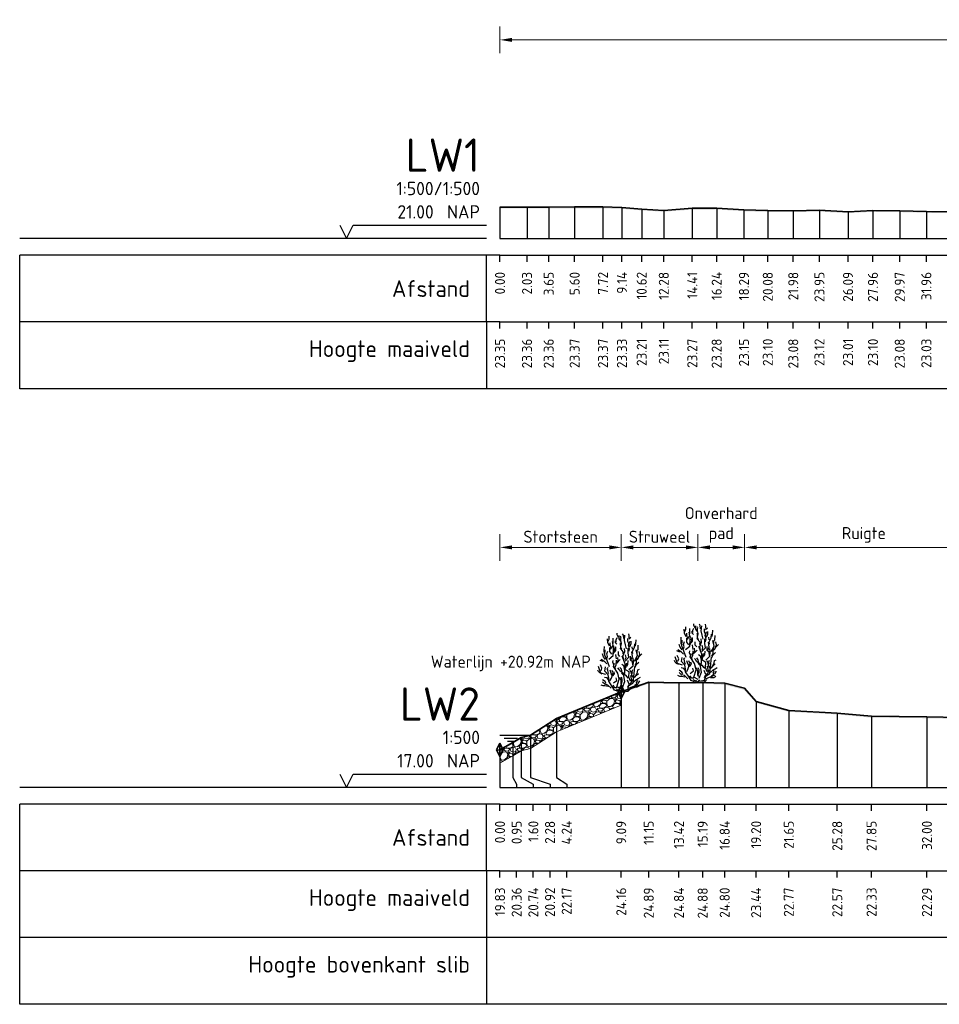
# Model space of a CAD drawing. Header units: metres. Extents: x 184432 to 189351, y 346610 to 348484.
# Tile 13 of 63: x 188844 to 188913, y 348411 to 348484. Entities that reach past the tile are written whole.
import ezdxf
from ezdxf.enums import TextEntityAlignment as Align

# ---------------------------------------------------------------- set-up
doc = ezdxf.new("R2010")
doc.units = ezdxf.units.M
doc.header["$PDMODE"] = 35
doc.header["$PDSIZE"] = 0.075
for name, color, linetype, lineweight in [('B-ME-GR-HEESTER-SD', 90, 'Continuous', 25), ('B-ME-OB-STORTSTEEN-G', 7, 'Continuous', 18), ('B-ME-OB-WATERLIJN-GD', 150, 'Continuous', 25), ('B-ME-VH-KANT ASFALT-SD', 7, 'Continuous', 25), ('B-ME-VH-VERHARDING_BESTORTING-AD', 252, 'Continuous', 18), ('X-ME-AL-PROFIEL_HUIDIG MAAIVELD-GD', 252, 'Continuous', 0), ('X-XX-AL-DETAIL1-M', 7, 'Continuous', 18), ('X-XX-AL-DWARSPROFIEL_PROFIELLIJN MAAIVELD-GD', 8, 'Continuous', 35), ('X-XX-AL-GEBRUIKTE XREFS-GD', 7, 'Continuous', 35), ('X-XX-AL-NAP-T18', 10, 'Continuous', 18)]:
    doc.layers.add(name, color=color, linetype=linetype, lineweight=lineweight)
doc.layers.add('X-ME-AL-PROFIELRASTER-S', color=7, linetype='Continuous')
doc.styles.add('NLCS-ISO-ANNOTATIEF-T18', font='NLCS-ISO.ttf', dxfattribs={"height": 1.8})
doc.styles.add('NLCS-ISO-ANNOTATIVE-T18', font='NLCS-ISO.ttf', dxfattribs={"height": 1.8})
doc.dimstyles.new('NLCS-ANNOTATIEF-T18-PIJL_L2_H0', dxfattribs={"dimtxt": 2.5, "dimasz": 1.8, "dimexe": 2, "dimexo": 2, "dimgap": 0.7, "dimtad": 1, "dimzin": 0, "dimdsep": 46, "dimtxsty": 'NLCS-ISO-ANNOTATIEF-T18', "dimcen": 0, "dimdle": 2, "dimclrd": 256, "dimclre": 256, "dimclrt": 10, "dimaunit": 2, "dimadec": 0, "dimazin": 0, "dimtfac": 1, "dimtdec": 3, "dimtofl": 0, "dimtmove": 0, "dimatfit": 3, "dimfxl": 2, "dimfxlon": 1, "dimtfillclr": 256, "dimtolj": 1, "dimtzin": 0, "dimlwd": -1, "dimlwe": -1, "dimarcsym": 0})

# ---------------------------------------------------------------- blocks, each defined once
blk = doc.blocks.new('SAL-PROFIELRASTER-D')
at = {"color": 0, "linetype": 'ByBlock', "lineweight": -2, "flags": 128}
for points in [[(-24, 2), (-23, 0), (-22, 2), (-2, 2)], [(-2, 0), (-72, 0)], [(-72, -12.5), (-72, -2.5)], [(0, -2.5), (-72, -2.5)], [(-2, -12.5), (-2, -2.5)], [(0, -12.5), (-72, -12.5)]]:
    blk.add_lwpolyline(points, dxfattribs=at)
at = {"color": 0, "linetype": 'ByBlock', "lineweight": -2, "style": 'NLCS-ISO-ANNOTATIVE-T18'}
blk.add_text('NAP', height=2, dxfattribs=at).set_placement((-3, 3), align=Align.RIGHT)
blk.add_text('Afstand', height=2.5, dxfattribs=at).set_placement((-4.5, -7.5), align=Align.MIDDLE_RIGHT)
for tag, height, p in [('PROFIELNR', 5, (-3, 10)), ('SCHAAL', 2, (-3, 6.5)), ('NAP', 2, (-9.94, 3))]:
    blk.add_attdef(tag, text='', height=height, dxfattribs=at).set_placement(p, align=Align.RIGHT)
blk = doc.blocks.new('SAL-PROFIELRASTER_BALK_EIND1-D')
at = {"color": 0, "linetype": 'ByBlock', "lineweight": -2}
blk.add_line((1, -12.5), (1, -2.5), dxfattribs=at)
at = {"color": 0, "linetype": 'ByBlock', "lineweight": -2, "flags": 128}
for points in [[(0, 0), (1, 0)], [(0, -2.5), (1, -2.5)], [(0, -12.5), (1, -12.5)]]:
    blk.add_lwpolyline(points, dxfattribs=at)
blk = doc.blocks.new('SAL-PROFIELRASTER_BALK-D')
at = {"color": 0, "linetype": 'ByBlock', "lineweight": -2}
for p, q in [((-72, -12.5), (-72, -2.5)), ((-2, -2.5), (-2, -12.5)), ((0, -12.5), (-72, -12.5))]:
    blk.add_line(p, q, dxfattribs=at)
at = {"color": 0, "linetype": 'ByBlock', "lineweight": -2, "style": 'NLCS-ISO-ANNOTATIVE-T18'}
for tag, height, p in [('TITEL1', 2.5, (-4.5, -6.5)), ('TITEL2', 1.5, (-4.5, -9.5))]:
    blk.add_attdef(tag, text='', height=height, dxfattribs=at).set_placement(p, align=Align.MIDDLE_RIGHT)
blk = doc.blocks.new('SAL-PROFIELRASTER_BALK_EIND2-D')
at = {"color": 0, "linetype": 'ByBlock', "lineweight": -2}
for p, q in [((1, -2.5), (1, -12.5)), ((1, -12.5), (0, -12.5))]:
    blk.add_line(p, q, dxfattribs=at)
blk = doc.blocks.new('SAL-PROFIELRASTER_BALK_DATA-D')
at = {"color": 0, "linetype": 'ByBlock', "lineweight": -2}
blk.add_lwpolyline([(0, -3.5), (0, -2.5)], dxfattribs=at)
at = {"color": 0, "linetype": 'ByBlock', "lineweight": -2, "style": 'NLCS-ISO-ANNOTATIVE-T18'}
blk.add_attdef('GETAL', text='', height=1.5, rotation=90, dxfattribs=at).set_placement((0.75, -5), align=Align.RIGHT)
blk = doc.blocks.new('SAL-PROFIELRASTER_AANHAAL-D')
at = {"color": 9, "linetype": 'ByBlock', "lineweight": -2, "flags": 128}
blk.add_lwpolyline([(0, 1), (0, 0)], dxfattribs=at)
blk = doc.blocks.new('*D66')
at = {"layer": 'Defpoints', "color": 0, "transparency": 16777216}
for p in [(188879.757, 348482.859), (189109.712, 348469.453), (188879.757, 348467.973)]:
    blk.add_point(p, dxfattribs=at)
at = {"layer": 'X-XX-AL-DETAIL1-M', "transparency": 16777216}
for p, q in [((188879.757, 348481.859), (188879.757, 348483.859)), ((189109.712, 348481.859), (189109.712, 348483.859)), ((189108.812, 348482.859), (188880.657, 348482.859))]:
    blk.add_line(p, q, dxfattribs=at)
for points in [[(188880.657, 348483.009), (188880.657, 348482.709), (188879.757, 348482.859)], [(189108.812, 348483.009), (189108.812, 348482.709), (189109.712, 348482.859)]]:
    blk.add_solid(points, dxfattribs=at)
at = {"layer": 'X-XX-AL-DETAIL1-M', "color": 10, "transparency": 16777216, "insert": (188994.108, 348483.794), "char_height": 0.9, "attachment_point": 5, "style": 'NLCS-ISO-ANNOTATIEF-T18'}
blk.add_mtext('\\A1;Ruigte', dxfattribs=at)
blk = doc.blocks.new('SAL-PROFIELRASTER_AANHAAL_STAGGER-D')
at = {"color": 9, "linetype": 'ByBlock', "lineweight": -2, "flags": 128}
for points in [[(0, 0), (0, -0.25)], [(0, -0.25), (1, -0.75)], [(1, -0.75), (1, -1)]]:
    blk.add_lwpolyline(points, dxfattribs=at)
blk = doc.blocks.new('*D73')
at = {"layer": 'Defpoints', "color": 0, "transparency": 16777216}
for p in [(188879.757, 348444.831), (188879.757, 348426.844), (188888.846, 348426.844)]:
    blk.add_point(p, dxfattribs=at)
at = {"layer": 'X-XX-AL-DETAIL1-M', "transparency": 16777216}
for p, q in [((188879.757, 348443.831), (188879.757, 348445.831)), ((188888.846, 348443.831), (188888.846, 348445.831)), ((188887.946, 348444.831), (188880.657, 348444.831))]:
    blk.add_line(p, q, dxfattribs=at)
for points in [[(188880.657, 348444.981), (188880.657, 348444.681), (188879.757, 348444.831)], [(188887.946, 348444.981), (188887.946, 348444.681), (188888.846, 348444.831)]]:
    blk.add_solid(points, dxfattribs=at)
at = {"layer": 'X-XX-AL-DETAIL1-M', "color": 10, "transparency": 16777216, "insert": (188884.301, 348445.631), "char_height": 0.9, "attachment_point": 5, "style": 'NLCS-ISO-ANNOTATIEF-T18'}
blk.add_mtext('\\A1;Stortsteen', dxfattribs=at)
blk = doc.blocks.new('SVH-KANT STORTSTEEN DWP-SOD')
at = {"flags": 128}
blk.add_lwpolyline([(-0.25, 0), (0.25, 0)], dxfattribs=at)
at = {"layer": 'X-XX-AL-GEBRUIKTE XREFS-GD', "flags": 128}
for points in [[(0, 0.5), (-0.25, 0)], [(-0.25, 0), (0, -0.5)], [(0, -0.5), (0, 0.5)], [(0, 0.5), (0.25, 0)], [(0.25, 0), (0, -0.5)]]:
    blk.add_lwpolyline(points, dxfattribs=at)
blk = doc.blocks.new('*D81')
at = {"layer": 'Defpoints', "color": 0, "transparency": 16777216}
for p in [(188888.846, 348444.831), (188888.846, 348426.844), (188894.597, 348426.836)]:
    blk.add_point(p, dxfattribs=at)
at = {"layer": 'X-XX-AL-DETAIL1-M', "transparency": 16777216}
for p, q in [((188888.846, 348443.831), (188888.846, 348445.831)), ((188894.597, 348443.831), (188894.597, 348445.831)), ((188893.697, 348444.831), (188889.746, 348444.831))]:
    blk.add_line(p, q, dxfattribs=at)
for points in [[(188889.746, 348444.981), (188889.746, 348444.681), (188888.846, 348444.831)], [(188893.697, 348444.981), (188893.697, 348444.681), (188894.597, 348444.831)]]:
    blk.add_solid(points, dxfattribs=at)
at = {"layer": 'X-XX-AL-DETAIL1-M', "color": 10, "transparency": 16777216, "insert": (188891.721, 348445.631), "char_height": 0.9, "attachment_point": 5, "style": 'NLCS-ISO-ANNOTATIEF-T18'}
blk.add_mtext('\\A1;Struweel', dxfattribs=at)
blk = doc.blocks.new('*D82')
at = {"layer": 'Defpoints', "color": 0, "transparency": 16777216}
for p in [(188894.597, 348444.831), (188898.087, 348434.274), (188894.597, 348426.836)]:
    blk.add_point(p, dxfattribs=at)
at = {"layer": 'X-XX-AL-DETAIL1-M', "transparency": 16777216}
for p, q in [((188894.597, 348443.831), (188894.597, 348445.831)), ((188898.087, 348443.831), (188898.087, 348445.831)), ((188897.187, 348444.831), (188895.497, 348444.831))]:
    blk.add_line(p, q, dxfattribs=at)
for points in [[(188895.497, 348444.981), (188895.497, 348444.681), (188894.597, 348444.831)], [(188897.187, 348444.981), (188897.187, 348444.681), (188898.087, 348444.831)]]:
    blk.add_solid(points, dxfattribs=at)
at = {"layer": 'X-XX-AL-DETAIL1-M', "color": 10, "transparency": 16777216, "insert": (188896.342, 348446.516), "char_height": 0.9, "attachment_point": 5, "style": 'NLCS-ISO-ANNOTATIEF-T18'}
blk.add_mtext('\\A1;Onverhard\\Ppad', dxfattribs=at)
blk = doc.blocks.new('*D83')
at = {"layer": 'Defpoints', "color": 0, "transparency": 16777216}
for p in [(188898.087, 348444.831), (188898.087, 348434.274), (188917.457, 348426.823)]:
    blk.add_point(p, dxfattribs=at)
at = {"layer": 'X-XX-AL-DETAIL1-M', "transparency": 16777216}
for p, q in [((188898.087, 348443.831), (188898.087, 348445.831)), ((188917.457, 348443.831), (188917.457, 348445.831)), ((188916.557, 348444.831), (188898.987, 348444.831))]:
    blk.add_line(p, q, dxfattribs=at)
for points in [[(188898.987, 348444.981), (188898.987, 348444.681), (188898.087, 348444.831)], [(188916.557, 348444.981), (188916.557, 348444.681), (188917.457, 348444.831)]]:
    blk.add_solid(points, dxfattribs=at)
at = {"layer": 'X-XX-AL-DETAIL1-M', "color": 10, "transparency": 16777216, "insert": (188907.029, 348445.766), "char_height": 0.9, "attachment_point": 5, "style": 'NLCS-ISO-ANNOTATIEF-T18'}
blk.add_mtext('\\A1;Ruigte', dxfattribs=at)
blk = doc.blocks.new('SGR-HEESTER_S01_E_ZIJ-D')
blk.add_line((-0.166, 0), (0.141, 0))
at = {"flags": 128}
for points in [[(-0.881, 3.429), (-1.01, 3.698), (-1.022, 3.992)], [(-0.975, 3.816), (-0.916, 3.956), (-0.916, 4.168)], [(-0.787, 3.241), (-0.611, 3.487), (-0.658, 3.769)], [(-0.599, 3.64), (-0.599, 3.886), (-0.599, 4.039)], [(-0.329, 3.581), (-0.434, 3.687), (-0.423, 3.839)], [(-0.387, 3.734), (-0.387, 3.91), (-0.305, 4.074)], [(-0.2, 4.074), (-0.317, 4.285), (-0.317, 4.402)], [(-0.035, 3.816), (-0.153, 3.992), (-0.153, 4.238)], [(-0.059, 4.003), (0, 4.086), (-0.047, 4.168)], [(-0.012, 3.476), (0.023, 3.663), (-0.023, 3.863), (-0.023, 3.98)], [(0.2, 4.015), (0.164, 4.261), (0.106, 4.367)], [(0.399, 3.241), (0.317, 3.534), (0.235, 3.863), (0.282, 4.25)], [(0.552, 3.487), (0.575, 3.628), (0.493, 3.781), (0.493, 4.015)], [(0.564, 3.053), (0.622, 3.241), (0.575, 3.44), (0.634, 3.781)], [(0.587, 4.062), (0.587, 4.226), (0.575, 4.355)], [(0.575, 3.968), (0.716, 4.097)], [(0.634, 3.393), (0.751, 3.628), (0.74, 3.816)], [(1.045, 3.44), (1.092, 3.593), (1.115, 3.91)], [(-1.256, 2.866), (-1.268, 3.112), (-1.256, 3.405)], [(-0.889, 1.874), (-1.064, 2.356), (-1.218, 2.75), (-1.196, 3.166)], [(-1.092, 2.514), (-1.033, 2.666), (-1.08, 2.854), (-1.01, 3.065)], [(-0.933, 2.465), (-0.604, 2.728), (-0.582, 3.231), (-0.56, 3.45)], [(-0.693, 2.83), (-0.845, 3.03), (-0.845, 3.323)], [(-0.822, 3.147), (-0.775, 3.358), (-0.822, 3.558), (-0.822, 3.687)], [(-0.599, 2.819), (-0.47, 3.088), (-0.481, 3.241), (-0.399, 3.405)], [(-0.493, 2.983), (-0.399, 3.1), (-0.399, 3.323)], [(-0.094, 2.666), (-0.2, 2.783), (-0.211, 3.041)], [(0.141, 2.854), (0.153, 3.006), (-0.082, 3.3)], [(0.035, 3.217), (-0.023, 3.335), (-0.047, 3.64), (-0.059, 3.687)], [(0.2, 2.431), (0.129, 2.69), (0.27, 3.03), (0.235, 3.264)], [(0.294, 2.312), (0.557, 2.597), (0.513, 2.925), (0.513, 3.275)], [(0.751, 2.431), (0.834, 2.654), (0.787, 3.006)], [(0.834, 3.194), (0.822, 3.393)], [(0.869, 2.877), (0.834, 3.041), (0.986, 3.346), (1.022, 3.616)], [(0.995, 2.312), (1.214, 2.728), (1.126, 3.144)], [(1.198, 2.912), (1.198, 3.112), (1.268, 3.182), (1.28, 3.511)], [(1.292, 2.619), (1.397, 2.83), (1.339, 3.041)], [(-1.362, 2.279), (-1.573, 2.361)], [(-1.08, 2.115), (-1.233, 2.267), (-1.503, 2.443)], [(-1.174, 2.443), (-1.327, 2.643), (-1.397, 2.854)], [(-0.564, 2.044), (-0.634, 2.22), (-0.611, 2.361)], [(-0.399, 1.716), (-0.481, 1.81), (-0.387, 2.044), (-0.352, 2.373)], [(-0.352, 2.478), (-0.387, 2.619), (-0.399, 2.807)], [(-0.341, 2.138), (-0.223, 2.361), (-0.258, 2.572)], [(-0.294, 2.185), (-0.07, 2.42)], [(0.097, 0.321), (0.272, 0.78), (0.184, 1.196), (0.272, 1.459), (0.294, 2.115), (0.075, 2.684)], [(0.305, 2.42), (0.364, 2.584), (0.317, 2.783)], [(0.411, 1.939), (0.505, 2.068), (0.528, 2.349)], [(0.579, 1.677), (0.885, 1.962), (0.907, 2.29), (0.885, 2.553)], [(0.869, 2.021), (0.834, 2.267), (0.693, 2.385), (0.693, 2.69)], [(1.022, 1.81), (1.139, 2.08), (1.327, 2.244)], [(1.045, 1.997), (1.151, 2.197), (1.162, 2.572)], [(1.057, 2.361), (1.233, 2.478), (1.339, 2.654), (1.538, 2.854)], [(-1.432, 1.34), (-1.597, 1.423), (-1.714, 1.528), (-1.761, 1.634)], [(-1.152, 1.305), (-1.524, 1.415), (-1.7, 1.918)], [(-1.515, 1.587), (-1.444, 1.775), (-1.55, 2.021)], [(-0.166, 0), (-0.517, 0.145), (-0.67, 0.408), (-0.933, 0.802), (-0.933, 1.021), (-0.977, 1.284), (-1.24, 1.568), (-1.174, 1.874)], [(-0.939, 1.352), (-0.975, 1.458), (-1.01, 1.645), (-1.069, 1.739), (-0.986, 1.833)], [(-0.845, 0.824), (-0.736, 1.043), (-0.604, 1.437), (-0.692, 1.612)], [(-0.693, 1.235), (-0.763, 1.399), (-0.822, 1.622)], [(-0.622, 1.2), (-0.493, 1.364), (-0.528, 1.516)], [(0.009, 0.233), (-0.319, 0.386), (-0.144, 0.955), (-0.254, 1.415), (-0.582, 1.918), (-0.495, 2.159)], [(0.012, 1.481), (-0.106, 1.575), (-0.164, 1.692), (-0.258, 1.798)], [(0.27, 1.317), (0.07, 1.446), (0.012, 1.704), (-0.094, 1.833)], [(0.235, 1.763), (0.188, 1.962), (0.035, 2.068)], [(0.119, 0.102), (0.491, 0.167), (0.579, 0.474), (0.885, 0.671), (0.951, 1.13), (1.017, 1.918)], [(0.688, 0.802), (0.557, 1.108), (0.601, 1.502), (0.206, 1.743)], [(0.305, 1.728), (0.364, 1.904), (0.411, 2.162)], [(0.916, 1.082), (0.798, 1.258), (0.775, 1.434), (0.681, 1.61)], [(0.845, 1.376), (0.822, 1.54), (0.869, 1.681)], [(1.115, 1.282), (1.209, 1.47), (1.245, 1.645), (1.374, 1.704)], [(-1.127, 0.637), (-1.198, 0.777), (-1.397, 0.918)], [(-0.963, 0.918), (-1.057, 1.047), (-1.256, 1.094)], [(-0.582, 0.671), (-0.341, 0.868), (-0.385, 1.065)], [(0.059, 0.437), (-0.012, 0.578), (0, 0.848), (-0.117, 1.094)], [(0.528, 1.035), (0.446, 1.129), (0.352, 1.258), (0.153, 1.282), (0.012, 1.411)], [(0.023, 0.601), (0.082, 0.777), (0.082, 0.942), (0.023, 1.106)], [(0.493, 0.367), (0.599, 0.59), (0.47, 0.883)], [(0.622, 0.59), (0.763, 0.73), (0.763, 0.977), (0.716, 1.223)], [(0.798, 0.801), (0.845, 0.953)], [(0.928, 0.754), (1.104, 0.918), (1.198, 0.918)], [(0.998, 1.082), (1.139, 1.247), (1.292, 1.387)], [(1.01, 0.508), (1.198, 0.625), (1.151, 0.719), (1.233, 0.895)], [(1.139, 0.942), (1.28, 1.012), (1.432, 1.118)], [(1.268, 0.637), (1.397, 0.836)], [(-0.975, 0.402), (-1.221, 0.449), (-1.362, 0.449), (-1.503, 0.519)], [(-0.758, 0.277), (-0.999, 0.518), (-1.24, 0.583), (-1.415, 0.736)], [(-0.305, 0.32), (-0.47, 0.32), (-0.599, 0.508)], [(-0.141, 0.085), (-0.305, 0.167), (-0.352, 0.214)], [(0, 0), (-0.141, 0.144)], [(-0.023, 0), (0.141, 0.203)], [(0.141, 0), (0.528, 0.062), (0.669, 0.214)], [(0.622, 0.299), (0.951, 0.43), (1.28, 0.583)], [(0.939, 0.367), (1.198, 0.379), (1.35, 0.461)]]:
    blk.add_lwpolyline(points, dxfattribs=at)

msp = doc.modelspace()

# ---------------------------------------------------------------- hatches: boundary and pattern name
at = {"layer": 'B-ME-VH-VERHARDING_BESTORTING-AD'}
h = msp.add_hatch(dxfattribs=at)
h.set_pattern_fill('AVH-BESTORTING_02', color=256, scale=0.1, pattern_type=2)
h.set_pattern_definition([(228.0128, (188880.47664, 348429.669756), (-7.99999823, -9.00000134), [0.134536, -13.31909]), (184.9697, (188880.38664, 348429.569756), (12.00000105, 0.9999913), [0.230868, -22.855925]), (132.5104, (188880.15664, 348429.549756), (9.9999907, -11.00000867), [0.162788, -16.116032]), (267.2737, (188879.76664, 348429.299756), (0.99999602, 20.0000003), [0.210238, -20.813558]), (292.8337, (188879.75664, 348429.089756), (-5.0000099, 11.99999641), [0.206155, -20.409373]), (357.2737, (188879.83664, 348428.899756), (-20.0000003, 0.99999602), [0.210238, -20.813558]), (37.6942, (188880.046642, 348428.889756), (-13.00000735, -9.9999904), [0.27803, -27.52485]), (72.2553, (188880.26664, 348429.059756), (7.00001076, 21.99999623), [0.262488, -25.98632]), (121.4296, (188880.34664, 348429.309756), (-8.00000823, 12.99999504), [0.21095, -20.884073]), (175.2364, (188880.23664, 348429.489756), (11.00000095, -0.9999915), [0.24083, -11.800763]), (222.3974, (188879.996642, 348429.509756), (-12.00000735, -10.99999208), [0.311448, -30.833375]), (138.8141, (188880.75664, 348429.28976), (-7.0000029, 5.9999973), [0.1063, -10.523844]), (171.4692, (188880.67664, 348429.359756), (12.99999828, -2.0000079), [0.202237, -20.02151]), (225, (188880.47664, 348429.38976), (-2e-16, -1), [0.14142, -1.27279]), (203.1986, (188880.40664, 348429.50976), (4.9999997, 2.0000013), [0.07616, -7.539615]), (291.8014, (188880.33664, 348429.47976), (-1, 3.0000003), [0.1077, -5.27746]), (30.9638, (188880.37664, 348429.37976), (2.999998, 2.0000025), [0.17493, -5.65602]), (161.565, (188880.52664, 348429.46976), (2, -0.999998), [0.12649, -3.03579]), (16.3895, (188879.75664, 348429.479756), (10.0000022, 2.9999927), [0.1772, -17.542845]), (70.3462, (188879.92664, 348429.529756), (-3.99999525, -11.00000214), [0.14866, -14.71741]), (293.1986, (188880.52664, 348429.66976), (-2.0000013, 4.9999997), [0.152315, -7.46346]), (343.6105, (188880.58664, 348429.529756), (-10.0000022, 2.9999927), [0.1772, -17.542845]), (339.444, (188879.75664, 348428.85976), (-5.0000018, 1.999996), [0.17088, -8.373124]), (294.7751, (188879.91664, 348428.799756), (-4.9999922, 11.0000034), [0.14318, -14.174643]), (66.8014, (188880.53664, 348428.66976), (2.0000013, 4.9999997), [0.152315, -7.46346]), (17.354, (188880.59664, 348428.809756), (-13.00000202, -3.9999945), [0.16763, -16.595424]), (69.444, (188880.04664, 348428.66976), (-1.999996, -5.0000018), [0.08544, -8.458564]), (101.31, (188880.47664, 348428.66976), (-0.9999976, 4.0000008), [0.05099, -5.04803]), (165.9638, (188880.46664, 348428.71976), (3.0000005, -0.999998), [0.206155, -3.91695]), (186.009, (188880.26664, 348428.769756), (9.99999975, 0.99999932), [0.19105, -18.913923]), (303.69, (188880.37664, 348429.28976), (-1.000001, 1.9999996), [0.14422, -3.46133]), (353.1572, (188880.45664, 348429.169756), (16.99999937, -2.000008), [0.251794, -24.927563]), (60.9454, (188880.70664, 348429.13976), (-4, -7.0000004), [0.102956, -10.192674]), (90, (188880.7566, 348429.2298), (-1, 1), [0.06, -0.94]), (120.2564, (188880.24664, 348428.799756), (3.9999949, -7.00000246), [0.138924, -13.75352]), (48.0128, (188880.17664, 348428.919756), (7.99999823, 9.00000134), [0.26907, -13.18455]), (0, (188880.3566, 348429.1198), (1, 1), [0.26, -0.74]), (325.3048, (188880.61664, 348429.119756), (-9.99999426, 7.0000086), [0.158114, -15.653274]), (254.0546, (188880.74664, 348429.02976), (-0.9999999, -4.0000001), [0.1456, -7.13451]), (207.646, (188880.70664, 348428.889756), (-18.9999958, -10.00000771), [0.237065, -23.469474]), (175.4261, (188880.49664, 348428.779756), (-13.00000056, 0.9999948), [0.2508, -24.829074])])
h.paths.add_polyline_path([(188879.757, 348429.67), (188880.71, 348430.201), (188881.356, 348430.586), (188882.04, 348430.767), (188883.993, 348432.009), (188888.846, 348433.999), (188888.846, 348432.999), (188883.993, 348431.009), (188882.04, 348429.767), (188881.356, 348429.586), (188880.71, 348429.201), (188879.757, 348428.67)])
at = {"layer": 'X-ME-AL-PROFIEL_HUIDIG MAAIVELD-GD'}
h = msp.add_hatch(dxfattribs=at)
h.set_pattern_fill('AGR-MAAIVELD', color=256, scale=0.05, pattern_type=2)
h.set_pattern_definition([(45, (2171.35685, 77.68078), (-0.25000007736, 0.25000007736), []), (45, (2171.32113, 77.7165), (0, 0.50000015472), [0.3535535, -0.3535535]), (45, (2171.28542, 77.7522), (0, 0.50000015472), [0.3535535, -0.3535535]), (45, (2171.2492, 77.78842), (0, 0.50000015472), [0.3535535, -0.3535535]), (45, (2171.214, 77.82363), (0, 0.50000015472), [0.3535535, -0.3535535]), (45, (2171.17828, 77.85935), (0, 0.50000015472), [0.3535535, -0.3535535]), (45, (2171.14256, 77.89506), (0, 0.50000015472), [0.3535535, -0.3535535]), (315, (2171.35685, 77.68078), (0.25000007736, 0.25000007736), []), (315, (2171.39256, 77.7165), (0.50000015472, -1e-16), [0.3535535, -0.3535535]), (315, (2171.42828, 77.7522), (0.50000015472, -1e-16), [0.3535535, -0.3535535]), (315, (2171.4645, 77.78842), (0.50000015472, -1e-16), [0.3535535, -0.3535535]), (315, (2171.4997, 77.82363), (0.50000015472, -1e-16), [0.3535535, -0.3535535]), (315, (2171.53542, 77.85935), (0.50000015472, -1e-16), [0.3535535, -0.3535535]), (315, (2171.57113, 77.89506), (0.50000015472, -1e-16), [0.3535535, -0.3535535])])
h.paths.add_polyline_path([(189222.99, 348469.025), (189221.066, 348469.029), (189219.713, 348469.006), (189217.988, 348468.974), (189215.729, 348468.948), (189213.633, 348468.988), (189210.748, 348468.945), (189209.042, 348468.981), (189207.744, 348469.023), (189205.718, 348468.968), (189203.727, 348468.973), (189202.176, 348469.007), (189200.404, 348468.955), (189198.191, 348468.958), (189196.063, 348468.93), (189193.673, 348468.931), (189191.254, 348468.891), (189189.183, 348469), (189186.5, 348468.992), (189184.031, 348468.94), (189181.808, 348468.962), (189180.044, 348468.963), (189178.377, 348468.918), (189176.159, 348468.929), (189154.468, 348469.115), (189145.976, 348469.28), (189143.917, 348469.213), (189141.87, 348469.26), (189139.889, 348469.358), (189137.709, 348469.328), (189135.6, 348469.346), (189133.268, 348469.417), (189131.042, 348469.347), (189129.23, 348469.256), (189113.157, 348469.27), (189110.965, 348469.308), (189108.459, 348469.397), (189106.395, 348469.37), (189103.932, 348469.48), (189101.68, 348469.516), (189099.491, 348469.416), (189097.32, 348469.4), (189094.724, 348469.481), (189092.341, 348469.525), (189090.613, 348469.556), (189088.382, 348469.569), (189086.495, 348469.582), (189084.485, 348469.601), (189082.066, 348469.64), (189079.91, 348469.679), (189078.014, 348469.695), (189075.892, 348469.605), (189073.602, 348469.753), (189071.625, 348469.899), (189069.763, 348469.797), (189067.87, 348469.68), (189065.65, 348469.71), (189063.481, 348469.714), (189061.136, 348469.784), (189058.893, 348469.567), (189056.513, 348469.576), (189054.053, 348469.555), (189051.679, 348469.575), (189049.33, 348469.474), (189047.028, 348469.505), (189044.473, 348469.41), (189041.949, 348469.491), (189039.849, 348469.548), (189037.497, 348469.52), (189034.981, 348469.54), (189033.032, 348469.656), (189031.114, 348469.574), (189028.685, 348469.582), (189026.402, 348469.647), (189023.931, 348469.767), (189021.619, 348469.603), (189019.407, 348469.546), (189017.239, 348469.645), (189015.161, 348469.73), (189013.101, 348469.661), (189010.637, 348469.736), (189008.011, 348469.675), (189005.937, 348469.588), (189002.865, 348469.551), (188997.983, 348469.479), (188996.201, 348469.732), (188994.04, 348469.604), (188992.096, 348469.677), (188989.964, 348469.758), (188988.148, 348469.721), (188985.858, 348469.712), (188983.446, 348469.712), (188981.111, 348469.811), (188978.971, 348469.791), (188976.79, 348469.842), (188974.482, 348469.934), (188972.061, 348469.82), (188969.889, 348469.723), (188967.518, 348469.761), (188965.341, 348469.937), (188962.992, 348469.848), (188960.612, 348469.942), (188957.964, 348469.948), (188955.664, 348470.051), (188953.423, 348469.96), (188951.271, 348469.913), (188949.206, 348469.774), (188946.835, 348469.772), (188944.588, 348469.772), (188942.347, 348469.617), (188940.517, 348470.028), (188938.588, 348470.062), (188936.483, 348470.092), (188934.41, 348470.128), (188932.484, 348470.201), (188930.428, 348470.137), (188928.175, 348470.024), (188926.587, 348470.011), (188924.883, 348470), (188922.991, 348470.078), (188921.119, 348470.016), (188919.209, 348469.968), (188917.541, 348469.912), (188915.623, 348469.782), (188913.73, 348469.87), (188911.717, 348469.907), (188909.723, 348469.955), (188907.713, 348469.977), (188905.847, 348469.884), (188903.704, 348469.988), (188901.74, 348469.952), (188899.832, 348469.969), (188898.045, 348470.024), (188896, 348470.15), (188894.171, 348470.144), (188892.037, 348469.986), (188890.38, 348470.083), (188888.899, 348470.2), (188887.479, 348470.241), (188885.354, 348470.246), (188883.412, 348470.228), (188881.784, 348470.234), (188879.757, 348470.227), (188879.757, 348470.327), (188881.784, 348470.334), (188883.412, 348470.328), (188885.354, 348470.346), (188887.479, 348470.341), (188888.899, 348470.3), (188890.38, 348470.183), (188892.037, 348470.086), (188894.171, 348470.244), (188896, 348470.25), (188898.045, 348470.124), (188899.832, 348470.069), (188901.74, 348470.052), (188903.704, 348470.088), (188905.847, 348469.984), (188907.713, 348470.077), (188909.723, 348470.055), (188911.717, 348470.007), (188913.73, 348469.97), (188915.623, 348469.882), (188917.541, 348470.012), (188919.209, 348470.068), (188921.119, 348470.116), (188922.991, 348470.178), (188924.883, 348470.1), (188926.587, 348470.111), (188928.175, 348470.124), (188930.428, 348470.237), (188932.484, 348470.301), (188934.41, 348470.228), (188936.483, 348470.192), (188938.588, 348470.162), (188940.517, 348470.128), (188942.347, 348469.717), (188944.588, 348469.872), (188946.835, 348469.872), (188949.206, 348469.874), (188951.271, 348470.013), (188953.423, 348470.06), (188955.664, 348470.151), (188957.964, 348470.048), (188960.612, 348470.042), (188962.992, 348469.948), (188965.341, 348470.037), (188967.518, 348469.861), (188969.889, 348469.823), (188972.061, 348469.92), (188974.482, 348470.034), (188976.79, 348469.942), (188978.971, 348469.891), (188981.111, 348469.911), (188983.446, 348469.812), (188985.858, 348469.812), (188988.148, 348469.821), (188989.964, 348469.858), (188992.096, 348469.777), (188994.04, 348469.704), (188996.201, 348469.832), (188997.983, 348469.579), (189002.865, 348469.651), (189005.937, 348469.688), (189008.011, 348469.775), (189010.637, 348469.836), (189013.101, 348469.761), (189015.161, 348469.83), (189017.239, 348469.745), (189019.407, 348469.646), (189021.619, 348469.703), (189023.931, 348469.867), (189026.402, 348469.747), (189028.685, 348469.682), (189031.114, 348469.674), (189033.032, 348469.756), (189034.981, 348469.64), (189037.497, 348469.62), (189039.849, 348469.648), (189041.949, 348469.591), (189044.473, 348469.51), (189047.028, 348469.605), (189049.33, 348469.574), (189051.679, 348469.675), (189054.053, 348469.655), (189056.513, 348469.676), (189058.893, 348469.667), (189061.136, 348469.884), (189063.481, 348469.814), (189065.65, 348469.81), (189067.87, 348469.78), (189069.763, 348469.897), (189071.625, 348469.999), (189073.602, 348469.853), (189075.892, 348469.705), (189078.014, 348469.795), (189079.91, 348469.779), (189082.066, 348469.74), (189084.485, 348469.701), (189086.495, 348469.682), (189088.382, 348469.669), (189090.613, 348469.656), (189092.341, 348469.625), (189094.724, 348469.581), (189097.32, 348469.5), (189099.491, 348469.516), (189101.68, 348469.616), (189103.932, 348469.58), (189106.395, 348469.47), (189108.459, 348469.497), (189110.965, 348469.408), (189113.157, 348469.37), (189129.23, 348469.356), (189131.042, 348469.447), (189133.268, 348469.517), (189135.6, 348469.446), (189137.709, 348469.428), (189139.889, 348469.458), (189141.87, 348469.36), (189143.917, 348469.313), (189145.976, 348469.38), (189154.468, 348469.215), (189176.159, 348469.029), (189178.377, 348469.018), (189180.044, 348469.063), (189181.808, 348469.062), (189184.031, 348469.04), (189186.5, 348469.092), (189189.183, 348469.1), (189191.254, 348468.991), (189193.673, 348469.031), (189196.063, 348469.03), (189198.191, 348469.058), (189200.404, 348469.055), (189202.176, 348469.107), (189203.727, 348469.073), (189205.718, 348469.068), (189207.744, 348469.123), (189209.042, 348469.081), (189210.748, 348469.045), (189213.633, 348469.088), (189215.729, 348469.048), (189217.988, 348469.074), (189219.713, 348469.106), (189221.066, 348469.129), (189222.99, 348469.125), (189222.991, 348469.025)])
h = msp.add_hatch(dxfattribs=at)
h.set_pattern_fill('AGR-MAAIVELD', color=256, scale=0.05, pattern_type=2)
h.set_pattern_definition([(45, (2170.6824, 91.25903), (-0.25000007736, 0.25000007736), []), (45, (2170.6467, 91.29474), (0, 0.50000015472), [0.3535535, -0.3535535]), (45, (2170.611, 91.33046), (0, 0.50000015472), [0.3535535, -0.3535535]), (45, (2170.57477, 91.36667), (0, 0.50000015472), [0.3535535, -0.3535535]), (45, (2170.53956, 91.4019), (0, 0.50000015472), [0.3535535, -0.3535535]), (45, (2170.50384, 91.4376), (0, 0.50000015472), [0.3535535, -0.3535535]), (45, (2170.46813, 91.4733), (0, 0.50000015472), [0.3535535, -0.3535535]), (315, (2170.6824, 91.25903), (0.25000007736, 0.25000007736), []), (315, (2170.71813, 91.29474), (0.50000015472, -1e-16), [0.3535535, -0.3535535]), (315, (2170.75384, 91.33046), (0.50000015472, -1e-16), [0.3535535, -0.3535535]), (315, (2170.79006, 91.36667), (0.50000015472, -1e-16), [0.3535535, -0.3535535]), (315, (2170.82527, 91.4019), (0.50000015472, -1e-16), [0.3535535, -0.3535535]), (315, (2170.861, 91.4376), (0.50000015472, -1e-16), [0.3535535, -0.3535535]), (315, (2170.8967, 91.4733), (0.50000015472, -1e-16), [0.3535535, -0.3535535])])
h.paths.add_polyline_path([(188933.606, 348431.396), (188927.11, 348431.454), (188922.058, 348431.828), (188916.696, 348432.039), (188911.759, 348432.131), (188907.608, 348432.173), (188905.035, 348432.418), (188901.407, 348432.61), (188898.957, 348433.283), (188898.087, 348434.274), (188896.601, 348434.645), (188894.95, 348434.719), (188893.173, 348434.68), (188890.909, 348434.729), (188888.846, 348433.999), (188883.993, 348432.009), (188882.04, 348430.767), (188881.356, 348430.586), (188880.71, 348430.201), (188879.757, 348429.67), (188879.757, 348429.57), (188880.71, 348430.101), (188881.356, 348430.486), (188882.04, 348430.667), (188883.993, 348431.909), (188888.846, 348433.899), (188890.909, 348434.629), (188893.173, 348434.58), (188894.95, 348434.619), (188896.601, 348434.545), (188898.043, 348434.164), (188898.957, 348433.183), (188901.407, 348432.51), (188905.035, 348432.318), (188907.608, 348432.073), (188911.759, 348432.031), (188916.696, 348431.939), (188922.058, 348431.728), (188927.11, 348431.354), (188933.606, 348431.296), (188937.607, 348431.151), (188943.215, 348431.063), (188946.409, 348430.854), (188949.175, 348430.828), (188950.94, 348430.538), (188954.277, 348430.439), (188957.635, 348430.275), (188961.454, 348430.203), (188964.245, 348430.142), (188966.842, 348430.032), (188969.65, 348429.911), (188972.463, 348429.904), (188975.192, 348429.838), (188977.906, 348429.75), (188980.791, 348429.708), (188983.269, 348429.783), (188985.774, 348429.696), (188988.315, 348429.69), (188990.777, 348429.709), (188993.405, 348429.726), (188995.532, 348429.731), (188995.532, 348429.831), (188993.405, 348429.826), (188990.777, 348429.809), (188988.315, 348429.79), (188985.774, 348429.796), (188983.269, 348429.883), (188980.791, 348429.808), (188977.906, 348429.85), (188975.192, 348429.938), (188972.463, 348430.004), (188969.65, 348430.011), (188966.842, 348430.132), (188964.245, 348430.242), (188961.454, 348430.303), (188957.635, 348430.375), (188954.277, 348430.539), (188950.94, 348430.638), (188949.175, 348430.928), (188946.409, 348430.954), (188943.215, 348431.163), (188937.607, 348431.251)])

# ---------------------------------------------------------------- linework, layer by layer
at = {"layer": 'B-ME-OB-STORTSTEEN-G'}
msp.add_lwpolyline([(188879.757, 348429.67), (188880.71, 348430.201), (188881.356, 348430.586), (188882.04, 348430.767), (188883.993, 348432.009), (188888.846, 348433.999), (188888.846, 348432.999), (188883.993, 348431.009), (188882.04, 348429.767), (188881.356, 348429.586), (188880.71, 348429.201), (188879.757, 348428.67)], close=True, dxfattribs=at)
at = {"layer": 'B-ME-OB-WATERLIJN-GD'}
for points in [[(188879.757, 348430.764), (188882.04, 348430.767)], [(188880.081, 348430.531), (188881.081, 348430.531)], [(188880.331, 348430.307), (188880.831, 348430.307)]]:
    msp.add_lwpolyline(points, dxfattribs=at)
at = {"layer": 'X-XX-AL-DWARSPROFIEL_PROFIELLIJN MAAIVELD-GD'}
for points in [[(188879.757, 348470.327), (188881.784, 348470.334), (188883.412, 348470.328), (188885.354, 348470.346), (188887.479, 348470.341), (188888.899, 348470.3), (188890.38, 348470.183), (188892.037, 348470.086), (188894.171, 348470.244), (188896, 348470.25), (188898.045, 348470.124), (188899.832, 348470.069), (188901.74, 348470.052), (188903.704, 348470.088), (188905.847, 348469.984), (188907.713, 348470.077), (188909.723, 348470.055), (188911.717, 348470.007), (188913.73, 348469.97)], [(188879.757, 348429.67), (188880.71, 348430.201), (188881.356, 348430.586), (188882.04, 348430.767), (188883.993, 348432.009), (188888.846, 348433.999), (188890.909, 348434.729), (188893.173, 348434.68), (188894.95, 348434.719), (188896.601, 348434.645), (188898.087, 348434.274), (188898.957, 348433.283), (188901.407, 348432.61), (188905.035, 348432.418), (188907.608, 348432.173), (188911.759, 348432.131), (188916.696, 348432.039)]]:
    msp.add_lwpolyline(points, dxfattribs=at)

# ---------------------------------------------------------------- block references
at = {"layer": 'B-ME-GR-HEESTER-SD'}
for p in [(188894.597, 348434.711), (188888.846, 348433.999)]:
    msp.add_blockref('SGR-HEESTER_S01_E_ZIJ-D', p, dxfattribs=at)
at = {"layer": 'B-ME-VH-KANT ASFALT-SD'}
for p in [(188888.846, 348433.999), (188879.757, 348429.67)]:
    msp.add_blockref('SVH-KANT STORTSTEEN DWP-SOD', p, dxfattribs=at)
at = {"layer": 'X-ME-AL-PROFIELRASTER-S', "xscale": 0.5, "yscale": 0.5, "zscale": 0.5}
for name, p, values in [('SAL-PROFIELRASTER-D', (188879.757, 348467.973), {'PROFIELNR': 'LW1', 'SCHAAL': '1:500/1:500', 'NAP': '21.00'}), ('SAL-PROFIELRASTER_BALK_DATA-D', (188879.757, 348467.973), {'GETAL': '0.00'}), ('SAL-PROFIELRASTER_BALK_DATA-D', (188881.784, 348467.973), {'GETAL': '2.03'}), ('SAL-PROFIELRASTER_BALK_DATA-D', (188883.412, 348467.973), {'GETAL': '3.65'}), ('SAL-PROFIELRASTER_BALK_DATA-D', (188885.354, 348467.973), {'GETAL': '5.60'}), ('SAL-PROFIELRASTER_BALK_DATA-D', (188887.479, 348467.973), {'GETAL': '7.72'}), ('SAL-PROFIELRASTER_BALK_DATA-D', (188888.899, 348467.973), {'GETAL': '9.14'}), ('SAL-PROFIELRASTER_BALK_DATA-D', (188890.38, 348467.973), {'GETAL': '10.62'}), ('SAL-PROFIELRASTER_BALK_DATA-D', (188892.037, 348467.973), {'GETAL': '12.28'}), ('SAL-PROFIELRASTER_BALK_DATA-D', (188894.171, 348467.973), {'GETAL': '14.41'}), ('SAL-PROFIELRASTER_BALK_DATA-D', (188896, 348467.973), {'GETAL': '16.24'}), ('SAL-PROFIELRASTER_BALK_DATA-D', (188898.045, 348467.973), {'GETAL': '18.29'}), ('SAL-PROFIELRASTER_BALK_DATA-D', (188899.832, 348467.973), {'GETAL': '20.08'}), ('SAL-PROFIELRASTER_BALK_DATA-D', (188901.74, 348467.973), {'GETAL': '21.98'}), ('SAL-PROFIELRASTER_BALK_DATA-D', (188903.704, 348467.973), {'GETAL': '23.95'}), ('SAL-PROFIELRASTER_BALK_DATA-D', (188905.847, 348467.973), {'GETAL': '26.09'}), ('SAL-PROFIELRASTER_BALK_DATA-D', (188907.713, 348467.973), {'GETAL': '27.96'}), ('SAL-PROFIELRASTER_BALK_DATA-D', (188909.723, 348467.973), {'GETAL': '29.97'}), ('SAL-PROFIELRASTER_BALK_DATA-D', (188911.717, 348467.973), {'GETAL': '31.96'}), ('SAL-PROFIELRASTER_BALK-D', (188879.757, 348462.973), {'TITEL1': 'Hoogte maaiveld'}), ('SAL-PROFIELRASTER_BALK_DATA-D', (188879.757, 348462.973), {'GETAL': '23.35'}), ('SAL-PROFIELRASTER_BALK_DATA-D', (188881.784, 348462.973), {'GETAL': '23.36'}), ('SAL-PROFIELRASTER_BALK_DATA-D', (188883.412, 348462.973), {'GETAL': '23.36'}), ('SAL-PROFIELRASTER_BALK_DATA-D', (188885.354, 348462.973), {'GETAL': '23.37'}), ('SAL-PROFIELRASTER_BALK_DATA-D', (188887.479, 348462.973), {'GETAL': '23.37'}), ('SAL-PROFIELRASTER_BALK_DATA-D', (188888.899, 348462.973), {'GETAL': '23.33'}), ('SAL-PROFIELRASTER_BALK_DATA-D', (188890.38, 348462.973), {'GETAL': '23.21'}), ('SAL-PROFIELRASTER_BALK_DATA-D', (188892.037, 348462.973), {'GETAL': '23.11'}), ('SAL-PROFIELRASTER_BALK_DATA-D', (188894.171, 348462.973), {'GETAL': '23.27'}), ('SAL-PROFIELRASTER_BALK_DATA-D', (188896, 348462.973), {'GETAL': '23.28'}), ('SAL-PROFIELRASTER_BALK_DATA-D', (188898.045, 348462.973), {'GETAL': '23.15'}), ('SAL-PROFIELRASTER_BALK_DATA-D', (188899.832, 348462.973), {'GETAL': '23.10'}), ('SAL-PROFIELRASTER_BALK_DATA-D', (188901.74, 348462.973), {'GETAL': '23.08'}), ('SAL-PROFIELRASTER_BALK_DATA-D', (188903.704, 348462.973), {'GETAL': '23.12'}), ('SAL-PROFIELRASTER_BALK_DATA-D', (188905.847, 348462.973), {'GETAL': '23.01'}), ('SAL-PROFIELRASTER_BALK_DATA-D', (188907.713, 348462.973), {'GETAL': '23.10'}), ('SAL-PROFIELRASTER_BALK_DATA-D', (188909.723, 348462.973), {'GETAL': '23.08'}), ('SAL-PROFIELRASTER_BALK_DATA-D', (188911.717, 348462.973), {'GETAL': '23.03'}), ('SAL-PROFIELRASTER-D', (188879.757, 348426.844), {'PROFIELNR': 'LW2', 'SCHAAL': '1:500', 'NAP': '17.00'}), ('SAL-PROFIELRASTER_BALK_DATA-D', (188879.757, 348426.844), {'GETAL': '0.00'}), ('SAL-PROFIELRASTER_BALK_DATA-D', (188881.007, 348426.844), {'GETAL': '0.95'}), ('SAL-PROFIELRASTER_BALK_DATA-D', (188882.257, 348426.844), {'GETAL': '1.60'}), ('SAL-PROFIELRASTER_BALK_DATA-D', (188883.507, 348426.844), {'GETAL': '2.28'}), ('SAL-PROFIELRASTER_BALK_DATA-D', (188884.757, 348426.844), {'GETAL': '4.24'}), ('SAL-PROFIELRASTER_BALK_DATA-D', (188888.846, 348426.844), {'GETAL': '9.09'}), ('SAL-PROFIELRASTER_BALK_DATA-D', (188890.909, 348426.844), {'GETAL': '11.15'}), ('SAL-PROFIELRASTER_BALK_DATA-D', (188893.173, 348426.844), {'GETAL': '13.42'}), ('SAL-PROFIELRASTER_BALK_DATA-D', (188894.95, 348426.844), {'GETAL': '15.19'}), ('SAL-PROFIELRASTER_BALK_DATA-D', (188896.601, 348426.844), {'GETAL': '16.84'}), ('SAL-PROFIELRASTER_BALK_DATA-D', (188898.957, 348426.844), {'GETAL': '19.20'}), ('SAL-PROFIELRASTER_BALK_DATA-D', (188901.407, 348426.844), {'GETAL': '21.65'}), ('SAL-PROFIELRASTER_BALK_DATA-D', (188905.035, 348426.844), {'GETAL': '25.28'}), ('SAL-PROFIELRASTER_BALK_DATA-D', (188907.608, 348426.844), {'GETAL': '27.85'}), ('SAL-PROFIELRASTER_BALK_DATA-D', (188911.759, 348426.844), {'GETAL': '32.00'}), ('SAL-PROFIELRASTER_BALK-D', (188879.757, 348421.844), {'TITEL1': 'Hoogte maaiveld'}), ('SAL-PROFIELRASTER_BALK_DATA-D', (188879.757, 348421.844), {'GETAL': '19.83'}), ('SAL-PROFIELRASTER_BALK_DATA-D', (188881.007, 348421.844), {'GETAL': '20.36'}), ('SAL-PROFIELRASTER_BALK_DATA-D', (188882.257, 348421.844), {'GETAL': '20.74'}), ('SAL-PROFIELRASTER_BALK_DATA-D', (188883.507, 348421.844), {'GETAL': '20.92'}), ('SAL-PROFIELRASTER_BALK_DATA-D', (188884.757, 348421.844), {'GETAL': '22.17'}), ('SAL-PROFIELRASTER_BALK_DATA-D', (188888.846, 348421.844), {'GETAL': '24.16'}), ('SAL-PROFIELRASTER_BALK_DATA-D', (188890.909, 348421.844), {'GETAL': '24.89'}), ('SAL-PROFIELRASTER_BALK_DATA-D', (188893.173, 348421.844), {'GETAL': '24.84'}), ('SAL-PROFIELRASTER_BALK_DATA-D', (188894.95, 348421.844), {'GETAL': '24.88'}), ('SAL-PROFIELRASTER_BALK_DATA-D', (188896.601, 348421.844), {'GETAL': '24.80'}), ('SAL-PROFIELRASTER_BALK_DATA-D', (188898.957, 348421.844), {'GETAL': '23.44'}), ('SAL-PROFIELRASTER_BALK_DATA-D', (188901.407, 348421.844), {'GETAL': '22.77'}), ('SAL-PROFIELRASTER_BALK_DATA-D', (188905.035, 348421.844), {'GETAL': '22.57'}), ('SAL-PROFIELRASTER_BALK_DATA-D', (188907.608, 348421.844), {'GETAL': '22.33'}), ('SAL-PROFIELRASTER_BALK_DATA-D', (188911.759, 348421.844), {'GETAL': '22.29'}), ('SAL-PROFIELRASTER_BALK-D', (188879.757, 348416.844), {'TITEL1': 'Hoogte bovenkant slib'})]:
    msp.add_blockref(name, p, dxfattribs=at).add_auto_attribs(values)
at = {"layer": 'X-ME-AL-PROFIELRASTER-S'}
for p, yscale in [((188879.757, 348467.973), 2.353999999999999), ((188881.784, 348467.973), 2.361000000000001), ((188883.412, 348467.973), 2.355), ((188885.354, 348467.973), 2.373000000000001), ((188887.479, 348467.973), 2.367999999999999), ((188888.899, 348467.973), 2.327000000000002), ((188890.38, 348467.973), 2.210000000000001), ((188892.037, 348467.973), 2.113), ((188894.171, 348467.973), 2.271000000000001), ((188896, 348467.973), 2.277000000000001), ((188898.045, 348467.973), 2.151), ((188899.832, 348467.973), 2.096), ((188901.74, 348467.973), 2.079000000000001), ((188903.704, 348467.973), 2.114999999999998), ((188905.847, 348467.973), 2.010999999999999), ((188907.713, 348467.973), 2.103999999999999), ((188909.723, 348467.973), 2.082000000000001), ((188911.717, 348467.973), 2.033999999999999), ((188890.909, 348426.844), 7.885000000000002), ((188893.173, 348426.844), 7.835999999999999), ((188894.95, 348426.844), 7.875), ((188896.601, 348426.844), 7.800999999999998), ((188888.846, 348426.844), 7.155000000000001), ((188898.957, 348426.844), 6.439), ((188901.407, 348426.844), 5.765999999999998), ((188905.035, 348426.844), 5.574000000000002), ((188883.993, 348427.844), 4.164999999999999), ((188907.608, 348426.844), 5.329000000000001), ((188911.759, 348426.844), 5.286999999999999), ((188882.04, 348427.844), 2.922999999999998), ((188880.71, 348427.844), 2.356999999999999), ((188881.356, 348427.844), 2.742000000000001), ((188879.757, 348426.844), 2.826000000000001)]:
    msp.add_blockref('SAL-PROFIELRASTER_AANHAAL-D', p, dxfattribs=dict(at, yscale=yscale))
at = {"layer": 'X-ME-AL-PROFIELRASTER-S', "yscale": 0.5}
for name, p, xscale, zscale in [('SAL-PROFIELRASTER_BALK_EIND1-D', (188879.757, 348467.973), 344.4832157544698, 344.4832157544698), ('SAL-PROFIELRASTER_BALK_EIND2-D', (188879.757, 348462.973), 344.4832157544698, 344.4832157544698), ('SAL-PROFIELRASTER_BALK_EIND1-D', (188879.757, 348426.844), 117.0254849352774, 117.0254849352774), ('SAL-PROFIELRASTER_BALK_EIND2-D', (188879.757, 348421.844), 117.0254849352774, 117.0254849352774), ('SAL-PROFIELRASTER_BALK_EIND2-D', (188879.757, 348416.844), 117.0254849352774, 117.0254849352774)]:
    msp.add_blockref(name, p, dxfattribs=dict(at, xscale=xscale, zscale=zscale))
at = {"layer": 'X-ME-AL-PROFIELRASTER-S'}
for p, xscale, zscale in [((188880.71, 348427.844), 0.2969219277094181, 0.2969219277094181), ((188881.356, 348427.844), 0.9003701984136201, 0.9003701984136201), ((188882.04, 348427.844), 1.46710903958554, 1.46710903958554), ((188883.993, 348427.844), 0.7631718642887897, 0.7631718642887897)]:
    msp.add_blockref('SAL-PROFIELRASTER_AANHAAL_STAGGER-D', p, dxfattribs=dict(at, xscale=xscale, zscale=zscale))

# ---------------------------------------------------------------- texts
at = {"layer": 'X-XX-AL-NAP-T18', "color": 10, "insert": (188874.574, 348435.547), "char_height": 0.9, "width": 30.86755, "attachment_point": 7, "style": 'NLCS-ISO-ANNOTATIEF-T18'}
msp.add_mtext('Waterlijn +20.92m NAP', dxfattribs=at)

# ---------------------------------------------------------------- dimensions: what is measured, and where the dimension line sits
at = {"layer": 'X-XX-AL-DETAIL1-M'}
for base, p1, p2, text, picture, middle in [((188879.757, 348482.859), (189109.712, 348469.453), (188879.757, 348467.973), 'Ruigte', '*D66', (188994.108, 348482.859)), ((188894.597, 348444.831), (188898.087, 348434.274), (188894.597, 348426.836), 'Onverhard\\Ppad', '*D82', (188896.342, 348444.831)), ((188898.087, 348444.831), (188917.457, 348426.823), (188898.087, 348434.274), 'Ruigte', '*D83', (188907.029, 348444.831)), ((188879.757, 348444.831), (188888.846, 348426.844), (188879.757, 348426.844), 'Stortsteen', '*D73', (188884.301, 348444.831)), ((188888.846, 348444.831), (188894.597, 348426.836), (188888.846, 348426.844), 'Struweel', '*D81', (188891.721, 348444.831))]:
    dim = msp.add_linear_dim(base=base, p1=p1, p2=p2, text=text, dimstyle='NLCS-ANNOTATIEF-T18-PIJL_L2_H0', dxfattribs=at)
    dim.commit()
    dim.dimension.update_dxf_attribs({"geometry": picture, "text_midpoint": middle, "dimtype": 160})

doc.saveas('drawing.dxf')
